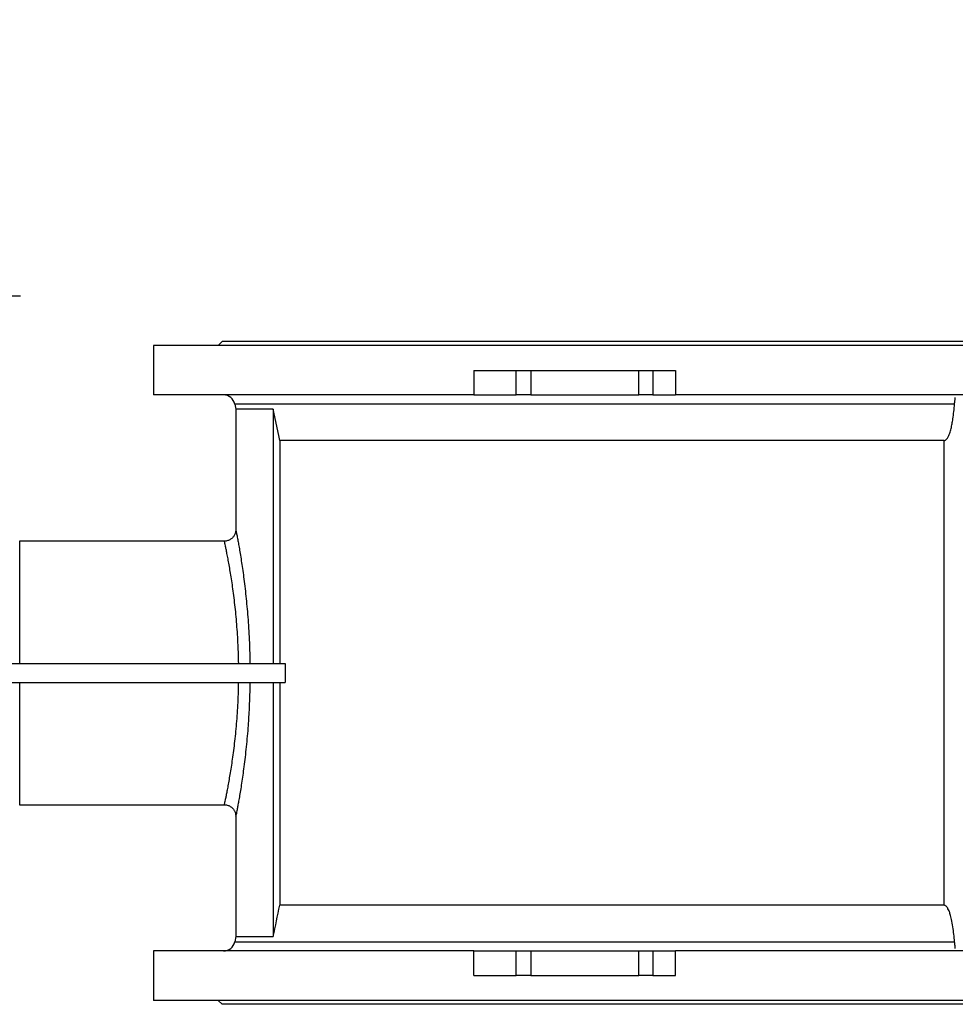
# Model space of a CAD drawing. Extents: x 9157 to 15179, y 9841 to 14571.
# Tile 6 of 13: x 9881 to 11109, y 9891 to 11183. Entities that reach past the tile are written whole.
import ezdxf

# ---------------------------------------------------------------- set-up
doc = ezdxf.new("R2010")
doc.units = 0
doc.header["$LTSCALE"] = 50
doc.layers.get('0').update_dxf_attribs({"linetype": 'CONTINUOUS'})
doc.layers.add('0_18', color=7, linetype='CONTINUOUS')

# ---------------------------------------------------------------- blocks, each defined once
blk = doc.blocks.new('SW_CENTERMARKSYMBOL_2')
at = {"layer": '0_18', "color": 0}
for p, q in [((0, 5), (0, 362.5)), ((-5, 0), (-362.5, 0)), ((0, 0), (-2.5, 0)), ((0, 0), (0, 2.5)), ((0, 0), (0, -2.5)), ((0, 0), (2.5, 0)), ((5, 0), (362.5, 0)), ((0, -5), (0, -362.5))]:
    blk.add_line(p, q, dxfattribs=at)

msp = doc.modelspace()

# ---------------------------------------------------------------- linework, layer by layer
at = {"color": 7, "linetype": 'CONTINUOUS'}
for p, q in [((10056.3, 10755.9), (10056.3, 10690.9)), ((11121.3, 10755.9), (10056.3, 10755.9)), ((10146.3, 10760.9), (10141.3, 10755.9)), ((11121.3, 10760.9), (10146.3, 10760.9)), ((10476.8, 10722.9), (10476.8, 10690.9)), ((10476.8, 10722.9), (10532.4, 10722.9)), ((10532.4, 10690.9), (10532.4, 10722.9)), ((10532.4, 10722.9), (10551.7, 10722.9)), ((10551.7, 10722.9), (10551.7, 10690.9)), ((10551.7, 10722.9), (10693.6, 10722.9)), ((10693.6, 10690.9), (10693.6, 10722.9)), ((10693.6, 10722.9), (10711.7, 10722.9)), ((10711.7, 10722.9), (10711.7, 10690.9)), ((10711.7, 10722.9), (10741.4, 10722.9)), ((10741.4, 10722.9), (10741.4, 10690.9)), ((10476.8, 10690.9), (10056.3, 10690.9)), ((10476.8, 10690.9), (10532.4, 10690.9)), ((10551.7, 10690.9), (10532.4, 10690.9)), ((10551.7, 10690.9), (10693.6, 10690.9)), ((10711.7, 10690.9), (10693.6, 10690.9)), ((10711.7, 10690.9), (10741.4, 10690.9)), ((11501.3, 10690.9), (10741.4, 10690.9)), ((10163, 10678.8), (10164.3, 10672.1)), ((10164.3, 10672.1), (10164.3, 10513.7)), ((10213.6, 10672.1), (10164.3, 10672.1)), ((10213.6, 10672.1), (10213.6, 10338.4)), ((11094.3, 10630.9), (10222, 10630.9)), ((10222, 10630.9), (10222, 10338.4)), ((11094.3, 10020.9), (11094.3, 10630.9)), ((10164.4, 10513.7), (10164.4, 10513.7)), ((10149.4, 10498.9), (9880.7, 10498.9)), ((9829.3, 10338.4), (10229.2, 10338.4)), ((10229.2, 10338.4), (10229.2, 10313.4)), ((9829.3, 10313.4), (10229.2, 10313.4)), ((10213.6, 10313.4), (10213.6, 9979.7)), ((10222, 10313.4), (10222, 10020.9)), ((9880.7, 10152.9), (10149.4, 10152.9)), ((10164.3, 10138.1), (10164.3, 9979.7)), ((10164.4, 10138.1), (10164.4, 10138.1)), ((11094.3, 10020.9), (10222, 10020.9)), ((10164.3, 9979.7), (10163, 9973)), ((10164.3, 9979.7), (10213.6, 9979.7)), ((10056.3, 9960.9), (10056.3, 9895.9)), ((10476.8, 9960.9), (10056.3, 9960.9)), ((10476.8, 9928.9), (10476.8, 9960.9)), ((10476.8, 9960.9), (10532.4, 9960.9)), ((10532.4, 9928.9), (10532.4, 9960.9)), ((10532.4, 9960.9), (10551.7, 9960.9)), ((10551.7, 9960.9), (10551.7, 9928.9)), ((10551.7, 9960.9), (10693.6, 9960.9)), ((10693.6, 9928.9), (10693.6, 9960.9)), ((10693.6, 9960.9), (10711.7, 9960.9)), ((10711.7, 9960.9), (10711.7, 9928.9)), ((10711.7, 9960.9), (10741.4, 9960.9)), ((10741.4, 9928.9), (10741.4, 9960.9)), ((11501.3, 9960.9), (10741.4, 9960.9)), ((10476.8, 9928.9), (10532.4, 9928.9)), ((10551.7, 9928.9), (10532.4, 9928.9)), ((10551.7, 9928.9), (10693.6, 9928.9)), ((10711.7, 9928.9), (10693.6, 9928.9)), ((10711.7, 9928.9), (10741.4, 9928.9)), ((11121.3, 9895.9), (10056.3, 9895.9)), ((10141.3, 9895.9), (10146.3, 9890.9)), ((11121.3, 9890.9), (10146.3, 9890.9))]:
    msp.add_line(p, q, dxfattribs=at)
at = {"color": 8, "linetype": 'CONTINUOUS'}
for p, q in [((11107.8, 10678.8), (10163, 10678.8)), ((9880.7, 10498.9), (9880.7, 10338.4)), ((9880.7, 10313.4), (9880.7, 10152.9)), ((10163, 9973), (11107.8, 9973))]:
    msp.add_line(p, q, dxfattribs=at)
at = {"color": 7, "linetype": 'CONTINUOUS', "flags": 128}
msp.add_lwpolyline([(10222, 10630.9), (10220.7, 10637.5), (10213.6, 10672.1)], dxfattribs=at)
at = {"color": 7, "linetype": 'CONTINUOUS'}
for centre, start, end in [((10148.3, 10675.9), 11, 90), ((10148.3, 9975.9), 270, 349)]:
    msp.add_arc(centre, 15, start, end, dxfattribs=at)
for points, knots in [([(11094.3, 10630.9), (11094.6, 10630.9), (11095.4, 10631), (11096.8, 10631.9), (11098.5, 10633.8), (11100.1, 10636.9), (11101.8, 10641.3), (11103.3, 10646.7), (11104.7, 10653), (11105.9, 10660.4), (11107, 10669), (11107.6, 10675.5), (11107.8, 10678.8)], [0, 0, 0, 0, 0.019798, 0.0456, 0.092176, 0.167301, 0.244256, 0.368997, 0.493967, 0.618918, 0.809447, 1, 1, 1, 1]), ([(11107.8, 10678.8), (11107.9, 10679.6), (11108.1, 10681.2), (11108.4, 10683.5), (11108.7, 10685.8), (11108.8, 10687), (11108.8, 10687.6)], [0, 0, 0, 0, 0.235047, 0.477083, 0.733744, 1, 1, 1, 1]), ([(10164.3, 10513.7), (10164.3, 10513.6), (10164.3, 10513.2), (10164.3, 10512.2), (10164.1, 10511), (10163.7, 10509.5), (10163.1, 10507.9), (10162.3, 10506.3), (10161.2, 10504.7), (10159.9, 10503.2), (10158.4, 10501.9), (10156.7, 10500.7), (10154.8, 10499.9), (10152.8, 10499.2), (10151, 10498.9), (10149.8, 10498.9), (10149.4, 10498.9)], [0, 0, 0, 0, 0.028116, 0.07417, 0.129786, 0.196541, 0.269652, 0.346935, 0.427638, 0.510655, 0.595129, 0.680507, 0.766436, 0.852684, 0.944967, 1, 1, 1, 1]), ([(10149.4, 10152.9), (10149.6, 10152.9), (10150.5, 10152.9), (10152.2, 10152.7), (10154.3, 10152.1), (10156.2, 10151.3), (10158, 10150.3), (10159.5, 10149), (10160.8, 10147.7), (10161.8, 10146.3), (10162.7, 10144.8), (10163.4, 10143.3), (10163.8, 10141.9), (10164.1, 10140.6), (10164.3, 10139.5), (10164.3, 10138.6), (10164.3, 10138.2), (10164.3, 10138.1)], [0, 0, 0, 0, 0.024877, 0.120389, 0.211976, 0.299811, 0.384328, 0.465745, 0.544141, 0.619469, 0.691554, 0.760038, 0.824219, 0.882711, 0.933472, 0.976211, 1, 1, 1, 1]), ([(10213.6, 9979.7), (10213.6, 9979.8), (10216.4, 9993.5), (10219.2, 10007.2), (10222, 10020.9)], [0, 0, 0, 0, 0.003311, 1, 1, 1, 1]), ([(11107.8, 9973), (11107.6, 9976.3), (11107, 9982.9), (11105.8, 9992.6), (11104.2, 10001.3), (11102.4, 10008.3), (11100.9, 10013), (11099.5, 10016), (11098.4, 10018), (11097.3, 10019.3), (11096.2, 10020.3), (11095.2, 10020.8), (11094.5, 10020.9), (11094.3, 10020.9)], [0, 0, 0, 0, 0.191572, 0.383179, 0.574595, 0.70829, 0.800629, 0.865084, 0.899741, 0.9343, 0.961868, 0.985227, 1, 1, 1, 1]), ([(11108.8, 9964.2), (11108.8, 9964.7), (11108.8, 9965.8), (11108.5, 9967.8), (11108.2, 9969.9), (11107.9, 9971.7), (11107.9, 9972.8), (11107.8, 9973)], [0, 0, 0, 0, 0.228735, 0.464773, 0.693277, 0.927915, 1, 1, 1, 1])]:
    msp.add_open_spline(points, degree=3, knots=knots, dxfattribs=at)
at = {"color": 8, "linetype": 'CONTINUOUS'}
for points, knots in [([(10164.4, 10513.7), (10164.4, 10513.8), (10164.3, 10514.1), (10164.5, 10513.1), (10164.9, 10511.2), (10165.5, 10508.6), (10166, 10505.8), (10166.8, 10501.8), (10167.8, 10496.4), (10169.1, 10489.1), (10170.5, 10480.5), (10172, 10470.9), (10173.6, 10460.3), (10175.1, 10449), (10176.6, 10436.6), (10178, 10423.5), (10179.3, 10409.9), (10180.5, 10395.7), (10181.4, 10381), (10182.2, 10366.3), (10182.7, 10352.1), (10182.8, 10343), (10182.9, 10338.4)], [0, 0, 0, 0, 0.02052, 0.074817, 0.129115, 0.166432, 0.203782, 0.241099, 0.295904, 0.350709, 0.407157, 0.463606, 0.517926, 0.572246, 0.628092, 0.683938, 0.737991, 0.792043, 0.847598, 0.903152, 0.951446, 1, 1, 1, 1]), ([(10168.2, 10338.4), (10168.1, 10342.4), (10167.9, 10350.5), (10167.4, 10363.2), (10166.7, 10376.4), (10165.7, 10389.9), (10164.6, 10403), (10163.3, 10415.6), (10161.8, 10427.6), (10160.3, 10439), (10158.7, 10449.5), (10157.1, 10459.2), (10155.6, 10468), (10154.2, 10475.9), (10152.8, 10482.7), (10151.7, 10488.4), (10150.8, 10492.9), (10150, 10496.2), (10149.6, 10498.2), (10149.3, 10499), (10149.4, 10498.8), (10149.4, 10498.8)], [0, 0, 0, 0, 0.04678, 0.09356, 0.148701, 0.204037, 0.259376, 0.314523, 0.370217, 0.426104, 0.481993, 0.537689, 0.594198, 0.650911, 0.707621, 0.764125, 0.820293, 0.87667, 0.933043, 0.989208, 1, 1, 1, 1]), ([(10149.4, 10153), (10149.4, 10153), (10149.4, 10152.9), (10149.6, 10153.8), (10150.1, 10155.9), (10150.8, 10159.2), (10151.8, 10163.7), (10152.9, 10169.3), (10154.2, 10175.9), (10155.6, 10183.6), (10157.1, 10192.4), (10158.7, 10202), (10160.2, 10212.6), (10161.8, 10224), (10163.3, 10236.2), (10164.6, 10249.1), (10165.8, 10262.5), (10166.8, 10276.4), (10167.5, 10290.7), (10168, 10303.1), (10168.1, 10310.7), (10168.2, 10313.4)], [0, 0, 0, 0, 0.016708, 0.07245, 0.127989, 0.183057, 0.238319, 0.293584, 0.348657, 0.40437, 0.460277, 0.516185, 0.571901, 0.628432, 0.685167, 0.741898, 0.798425, 0.855157, 0.911995, 0.968725, 1, 1, 1, 1]), ([(10182.9, 10313.4), (10182.9, 10310.1), (10182.7, 10302.9), (10182.4, 10291.7), (10181.9, 10280), (10181.3, 10268.4), (10180.5, 10255.9), (10179.4, 10242.6), (10178.1, 10228.7), (10176.6, 10215.4), (10175.1, 10202.9), (10173.5, 10191.4), (10172, 10181), (10170.5, 10171.4), (10169.1, 10163), (10167.8, 10155.8), (10166.7, 10149.7), (10165.8, 10144.9), (10165.1, 10141.2), (10164.6, 10138.9), (10164.3, 10137.8), (10164.4, 10138), (10164.4, 10138.1)], [0, 0, 0, 0, 0.034939, 0.076907, 0.118876, 0.161539, 0.204202, 0.259474, 0.314745, 0.371616, 0.428487, 0.482699, 0.53691, 0.592654, 0.648398, 0.70176, 0.755122, 0.810028, 0.864932, 0.91863, 0.972328, 1, 1, 1, 1])]:
    msp.add_open_spline(points, degree=3, knots=knots, dxfattribs=at)

# ---------------------------------------------------------------- block references
at = {"layer": '0_18'}
msp.add_blockref('SW_CENTERMARKSYMBOL_2', (9519.3, 10820.9), dxfattribs=at)

doc.saveas('drawing.dxf')
